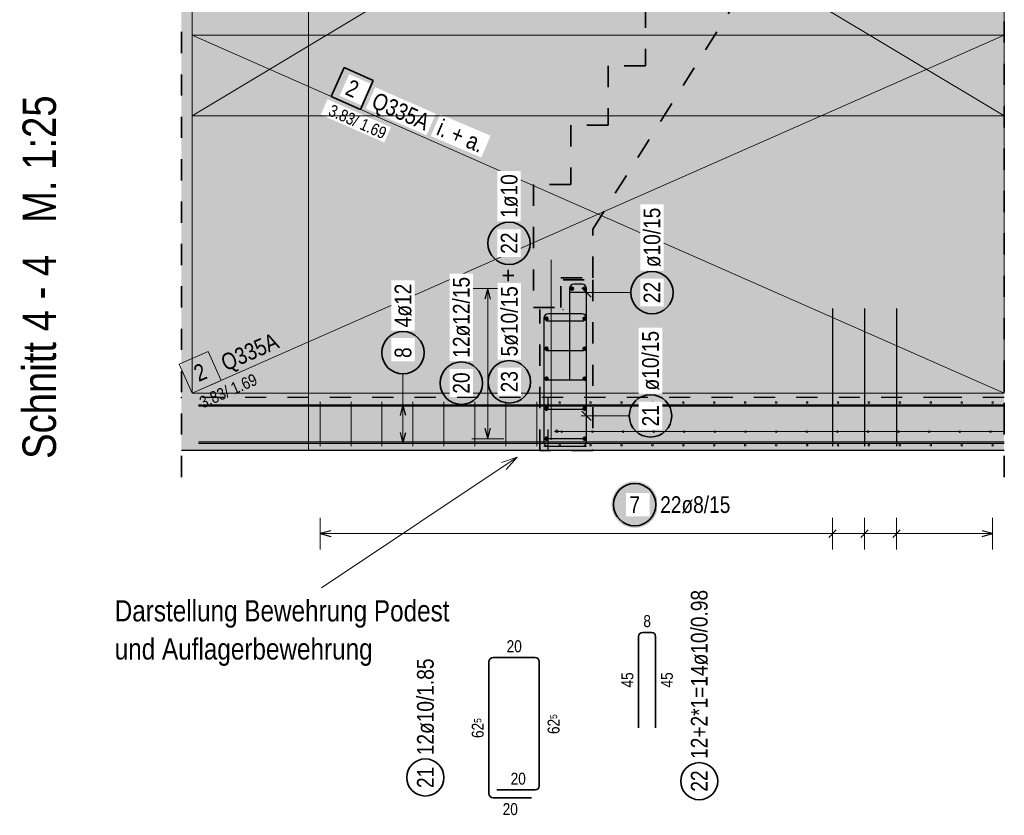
# Model space of a CAD drawing. Header units: millimetres. Extents: x -9.8 to 33.5, y 0 to 31.
# Tile 19 of 26: x 16.8 to 21.4, y 10.7 to 14.4. Entities that reach past the tile are written whole.
import ezdxf

# ---------------------------------------------------------------- set-up
doc = ezdxf.new("R2010")
doc.units = ezdxf.units.MM
doc.linetypes.add('DOT', pattern=[0.25, 0, -0.25])
doc.linetypes.add('HIDDEN', pattern=[0.375, 0.25, -0.125])
doc.layers.add('nplo', color=7, linetype='Continuous', lineweight=20)
doc.styles.add('Arial Narrow', font='ARIALN.TTF')
doc.linetypes.add('STRAKON_Linetype_13', pattern='A,15,[130,ltypeshp.shx,S=1.875,R=-30,X=0,Y=0],-1.875,[130,ltypeshp.shx,S=1.875,R=-30,X=0,Y=0]', length=16.875)

msp = doc.modelspace()

# ---------------------------------------------------------------- hatches: boundary and pattern name
at = {"lineweight": 13, "true_color": 0xd7ffd7}
for points in [[(17.53, 12.6421), (21.13, 12.6421), (21.13, 16.4921), (17.53, 16.4921)], [(21.41, 12.6421), (21.41, 16.2921), (21.13, 16.2921), (21.13, 12.6421)], [(17.53, 12.3921), (21.13, 12.3921), (21.13, 12.6421), (17.53, 12.6421)], [(21.13, 12.3921), (21.41, 12.3921), (21.41, 12.6421), (21.13, 12.6421)]]:
    msp.add_hatch(color=254, dxfattribs=at).paths.add_polyline_path(points)
at = {"lineweight": 25, "true_color": 0xffffff}
for points in [[(18.4348, 14.1389), (18.2975, 14.1994), (18.237, 14.0622), (18.3742, 14.0016)], [(19.1853, 13.3701), (19.1853, 13.3739), (19.1851, 13.3777), (19.1847, 13.3816), (19.1843, 13.3854), (19.1837, 13.3892), (19.1829, 13.3929), (19.1821, 13.3967), (19.1811, 13.4004), (19.18, 13.4041), (19.1787, 13.4077), (19.1773, 13.4113), (19.1758, 13.4148), (19.1742, 13.4183), (19.1725, 13.4217), (19.1706, 13.4251), (19.1686, 13.4284), (19.1665, 13.4316), (19.1643, 13.4347), (19.162, 13.4378), (19.1596, 13.4408), (19.1571, 13.4437), (19.1545, 13.4465), (19.1518, 13.4492), (19.149, 13.4518), (19.1461, 13.4543), (19.1431, 13.4567), (19.14, 13.4591), (19.1369, 13.4613), (19.1336, 13.4634), (19.1303, 13.4653), (19.127, 13.4672), (19.1236, 13.4689), (19.1201, 13.4706), (19.1166, 13.4721), (19.113, 13.4734), (19.1093, 13.4747), (19.1057, 13.4758), (19.102, 13.4768), (19.0982, 13.4777), (19.0944, 13.4784), (19.0907, 13.479), (19.0868, 13.4795), (19.083, 13.4798), (19.0792, 13.48), (19.0753, 13.4801), (19.0715, 13.48), (19.0677, 13.4798), (19.0638, 13.4795), (19.06, 13.479), (19.0562, 13.4784), (19.0525, 13.4777), (19.0487, 13.4768), (19.045, 13.4758), (19.0414, 13.4747), (19.0377, 13.4734), (19.0341, 13.4721), (19.0306, 13.4706), (19.0271, 13.4689), (19.0237, 13.4672), (19.0203, 13.4653), (19.0171, 13.4634), (19.0138, 13.4613), (19.0107, 13.4591), (19.0076, 13.4567), (19.0046, 13.4543), (19.0017, 13.4518), (18.9989, 13.4492), (18.9962, 13.4465), (18.9936, 13.4437), (18.9911, 13.4408), (18.9887, 13.4378), (18.9864, 13.4347), (18.9842, 13.4316), (18.9821, 13.4284), (18.9801, 13.4251), (18.9782, 13.4217), (18.9765, 13.4183), (18.9749, 13.4148), (18.9734, 13.4113), (18.972, 13.4077), (18.9707, 13.4041), (18.9696, 13.4004), (18.9686, 13.3967), (18.9678, 13.3929), (18.967, 13.3892), (18.9664, 13.3854), (18.966, 13.3816), (18.9656, 13.3777), (18.9654, 13.3739), (18.9653, 13.3701), (18.9654, 13.3662), (18.9656, 13.3624), (18.966, 13.3586), (18.9664, 13.3548), (18.967, 13.351), (18.9678, 13.3472), (18.9686, 13.3435), (18.9696, 13.3397), (18.9707, 13.3361), (18.972, 13.3324), (18.9734, 13.3289), (18.9749, 13.3253), (18.9765, 13.3218), (18.9782, 13.3184), (18.9801, 13.3151), (18.9821, 13.3118), (18.9842, 13.3086), (18.9864, 13.3054), (18.9887, 13.3023), (18.9911, 13.2994), (18.9936, 13.2965), (18.9962, 13.2937), (18.9989, 13.2909), (19.0017, 13.2883), (19.0046, 13.2858), (19.0076, 13.2834), (19.0107, 13.2811), (19.0138, 13.2789), (19.0171, 13.2768), (19.0203, 13.2748), (19.0237, 13.2729), (19.0271, 13.2712), (19.0306, 13.2696), (19.0341, 13.2681), (19.0377, 13.2667), (19.0414, 13.2655), (19.045, 13.2643), (19.0487, 13.2633), (19.0525, 13.2625), (19.0562, 13.2617), (19.06, 13.2611), (19.0638, 13.2607), (19.0677, 13.2603), (19.0715, 13.2601), (19.0753, 13.2601), (19.0792, 13.2601), (19.083, 13.2603), (19.0868, 13.2607), (19.0907, 13.2611), (19.0944, 13.2617), (19.0982, 13.2625), (19.102, 13.2633), (19.1057, 13.2643), (19.1093, 13.2655), (19.113, 13.2667), (19.1166, 13.2681), (19.1201, 13.2696), (19.1236, 13.2712), (19.127, 13.2729), (19.1303, 13.2748), (19.1336, 13.2768), (19.1369, 13.2789), (19.14, 13.2811), (19.1431, 13.2834), (19.1461, 13.2858), (19.149, 13.2883), (19.1518, 13.2909), (19.1545, 13.2937), (19.1571, 13.2965), (19.1596, 13.2994), (19.162, 13.3023), (19.1643, 13.3054), (19.1665, 13.3086), (19.1686, 13.3118), (19.1706, 13.3151), (19.1725, 13.3184), (19.1742, 13.3218), (19.1758, 13.3253), (19.1773, 13.3289), (19.1787, 13.3324), (19.18, 13.3361), (19.1811, 13.3397), (19.1821, 13.3435), (19.1829, 13.3472), (19.1837, 13.351), (19.1843, 13.3548), (19.1847, 13.3586), (19.1851, 13.3624)], [(19.8592, 13.1373), (19.8592, 13.1412), (19.859, 13.145), (19.8586, 13.1488), (19.8581, 13.1526), (19.8575, 13.1564), (19.8568, 13.1602), (19.856, 13.1639), (19.855, 13.1677), (19.8538, 13.1713), (19.8526, 13.175), (19.8512, 13.1785), (19.8497, 13.1821), (19.8481, 13.1856), (19.8463, 13.189), (19.8445, 13.1923), (19.8425, 13.1956), (19.8404, 13.1988), (19.8382, 13.202), (19.8359, 13.2051), (19.8335, 13.208), (19.831, 13.2109), (19.8283, 13.2137), (19.8256, 13.2165), (19.8228, 13.2191), (19.8199, 13.2216), (19.8169, 13.224), (19.8139, 13.2263), (19.8107, 13.2285), (19.8075, 13.2306), (19.8042, 13.2326), (19.8009, 13.2345), (19.7974, 13.2362), (19.794, 13.2378), (19.7904, 13.2393), (19.7868, 13.2407), (19.7832, 13.242), (19.7795, 13.2431), (19.7758, 13.2441), (19.7721, 13.2449), (19.7683, 13.2457), (19.7645, 13.2463), (19.7607, 13.2467), (19.7569, 13.2471), (19.7531, 13.2473), (19.7492, 13.2473), (19.7454, 13.2473), (19.7415, 13.2471), (19.7377, 13.2467), (19.7339, 13.2463), (19.7301, 13.2457), (19.7263, 13.2449), (19.7226, 13.2441), (19.7189, 13.2431), (19.7152, 13.242), (19.7116, 13.2407), (19.708, 13.2393), (19.7045, 13.2378), (19.701, 13.2362), (19.6976, 13.2345), (19.6942, 13.2326), (19.6909, 13.2306), (19.6877, 13.2285), (19.6846, 13.2263), (19.6815, 13.224), (19.6785, 13.2216), (19.6756, 13.2191), (19.6728, 13.2165), (19.6701, 13.2137), (19.6675, 13.2109), (19.665, 13.208), (19.6625, 13.2051), (19.6602, 13.202), (19.658, 13.1988), (19.6559, 13.1956), (19.654, 13.1923), (19.6521, 13.189), (19.6504, 13.1856), (19.6487, 13.1821), (19.6472, 13.1785), (19.6459, 13.175), (19.6446, 13.1713), (19.6435, 13.1677), (19.6425, 13.1639), (19.6416, 13.1602), (19.6409, 13.1564), (19.6403, 13.1526), (19.6398, 13.1488), (19.6395, 13.145), (19.6393, 13.1412), (19.6392, 13.1373), (19.6393, 13.1335), (19.6395, 13.1297), (19.6398, 13.1258), (19.6403, 13.122), (19.6409, 13.1182), (19.6416, 13.1145), (19.6425, 13.1107), (19.6435, 13.107), (19.6446, 13.1033), (19.6459, 13.0997), (19.6472, 13.0961), (19.6487, 13.0926), (19.6504, 13.0891), (19.6521, 13.0857), (19.654, 13.0823), (19.6559, 13.079), (19.658, 13.0758), (19.6602, 13.0727), (19.6625, 13.0696), (19.665, 13.0666), (19.6675, 13.0637), (19.6701, 13.0609), (19.6728, 13.0582), (19.6756, 13.0556), (19.6785, 13.0531), (19.6815, 13.0507), (19.6846, 13.0483), (19.6877, 13.0461), (19.6909, 13.0441), (19.6942, 13.0421), (19.6976, 13.0402), (19.701, 13.0385), (19.7045, 13.0368), (19.708, 13.0353), (19.7116, 13.034), (19.7152, 13.0327), (19.7189, 13.0316), (19.7226, 13.0306), (19.7263, 13.0297), (19.7301, 13.029), (19.7339, 13.0284), (19.7377, 13.0279), (19.7415, 13.0276), (19.7454, 13.0274), (19.7492, 13.0273), (19.7531, 13.0274), (19.7569, 13.0276), (19.7607, 13.0279), (19.7645, 13.0284), (19.7683, 13.029), (19.7721, 13.0297), (19.7758, 13.0306), (19.7795, 13.0316), (19.7832, 13.0327), (19.7868, 13.034), (19.7904, 13.0353), (19.794, 13.0368), (19.7974, 13.0385), (19.8009, 13.0402), (19.8042, 13.0421), (19.8075, 13.0441), (19.8107, 13.0461), (19.8139, 13.0483), (19.8169, 13.0507), (19.8199, 13.0531), (19.8228, 13.0556), (19.8256, 13.0582), (19.8283, 13.0609), (19.831, 13.0637), (19.8335, 13.0666), (19.8359, 13.0696), (19.8382, 13.0727), (19.8404, 13.0758), (19.8425, 13.079), (19.8445, 13.0823), (19.8463, 13.0857), (19.8481, 13.0891), (19.8497, 13.0926), (19.8512, 13.0961), (19.8526, 13.0997), (19.8538, 13.1033), (19.855, 13.107), (19.856, 13.1107), (19.8568, 13.1145), (19.8575, 13.1182), (19.8581, 13.122), (19.8586, 13.1258), (19.859, 13.1297)], [(18.685, 12.8537), (18.6849, 12.8575), (18.6847, 12.8613), (18.6844, 12.8652), (18.6839, 12.869), (18.6833, 12.8728), (18.6826, 12.8765), (18.6817, 12.8803), (18.6807, 12.884), (18.6796, 12.8877), (18.6784, 12.8913), (18.677, 12.8949), (18.6755, 12.8984), (18.6739, 12.9019), (18.6721, 12.9053), (18.6703, 12.9087), (18.6683, 12.912), (18.6662, 12.9152), (18.664, 12.9183), (18.6617, 12.9214), (18.6593, 12.9244), (18.6567, 12.9273), (18.6541, 12.9301), (18.6514, 12.9328), (18.6486, 12.9354), (18.6457, 12.9379), (18.6427, 12.9404), (18.6397, 12.9427), (18.6365, 12.9449), (18.6333, 12.947), (18.63, 12.9489), (18.6266, 12.9508), (18.6232, 12.9525), (18.6197, 12.9542), (18.6162, 12.9557), (18.6126, 12.957), (18.609, 12.9583), (18.6053, 12.9594), (18.6016, 12.9604), (18.5979, 12.9613), (18.5941, 12.962), (18.5903, 12.9626), (18.5865, 12.9631), (18.5827, 12.9634), (18.5788, 12.9636), (18.575, 12.9637), (18.5712, 12.9636), (18.5673, 12.9634), (18.5635, 12.9631), (18.5597, 12.9626), (18.5559, 12.962), (18.5521, 12.9613), (18.5484, 12.9604), (18.5447, 12.9594), (18.541, 12.9583), (18.5374, 12.957), (18.5338, 12.9557), (18.5303, 12.9542), (18.5268, 12.9525), (18.5234, 12.9508), (18.52, 12.9489), (18.5167, 12.947), (18.5135, 12.9449), (18.5103, 12.9427), (18.5073, 12.9404), (18.5043, 12.9379), (18.5014, 12.9354), (18.4986, 12.9328), (18.4959, 12.9301), (18.4933, 12.9273), (18.4907, 12.9244), (18.4883, 12.9214), (18.486, 12.9183), (18.4838, 12.9152), (18.4817, 12.912), (18.4797, 12.9087), (18.4779, 12.9053), (18.4761, 12.9019), (18.4745, 12.8984), (18.473, 12.8949), (18.4716, 12.8913), (18.4704, 12.8877), (18.4693, 12.884), (18.4683, 12.8803), (18.4674, 12.8765), (18.4667, 12.8728), (18.4661, 12.869), (18.4656, 12.8652), (18.4653, 12.8613), (18.4651, 12.8575), (18.465, 12.8537), (18.4651, 12.8498), (18.4653, 12.846), (18.4656, 12.8422), (18.4661, 12.8384), (18.4667, 12.8346), (18.4674, 12.8308), (18.4683, 12.8271), (18.4693, 12.8234), (18.4704, 12.8197), (18.4716, 12.816), (18.473, 12.8125), (18.4745, 12.8089), (18.4761, 12.8055), (18.4779, 12.802), (18.4797, 12.7987), (18.4817, 12.7954), (18.4838, 12.7922), (18.486, 12.789), (18.4883, 12.7859), (18.4907, 12.783), (18.4933, 12.7801), (18.4959, 12.7773), (18.4986, 12.7745), (18.5014, 12.7719), (18.5043, 12.7694), (18.5073, 12.767), (18.5103, 12.7647), (18.5135, 12.7625), (18.5167, 12.7604), (18.52, 12.7584), (18.5234, 12.7565), (18.5268, 12.7548), (18.5303, 12.7532), (18.5338, 12.7517), (18.5374, 12.7503), (18.541, 12.7491), (18.5447, 12.7479), (18.5484, 12.7469), (18.5521, 12.7461), (18.5559, 12.7453), (18.5597, 12.7447), (18.5635, 12.7443), (18.5673, 12.7439), (18.5712, 12.7437), (18.575, 12.7437), (18.5788, 12.7437), (18.5827, 12.7439), (18.5865, 12.7443), (18.5903, 12.7447), (18.5941, 12.7453), (18.5979, 12.7461), (18.6016, 12.7469), (18.6053, 12.7479), (18.609, 12.7491), (18.6126, 12.7503), (18.6162, 12.7517), (18.6197, 12.7532), (18.6232, 12.7548), (18.6266, 12.7565), (18.63, 12.7584), (18.6333, 12.7604), (18.6365, 12.7625), (18.6397, 12.7647), (18.6427, 12.767), (18.6457, 12.7694), (18.6486, 12.7719), (18.6514, 12.7745), (18.6541, 12.7773), (18.6567, 12.7801), (18.6593, 12.783), (18.6617, 12.7859), (18.664, 12.789), (18.6662, 12.7922), (18.6683, 12.7954), (18.6703, 12.7987), (18.6721, 12.802), (18.6739, 12.8055), (18.6755, 12.8089), (18.677, 12.8125), (18.6784, 12.816), (18.6796, 12.8197), (18.6807, 12.8234), (18.6817, 12.8271), (18.6826, 12.8308), (18.6833, 12.8346), (18.6839, 12.8384), (18.6844, 12.8422), (18.6847, 12.846)], [(18.96, 12.7101), (18.9599, 12.7139), (18.9597, 12.7178), (18.9594, 12.7216), (18.9589, 12.7254), (18.9583, 12.7292), (18.9576, 12.733), (18.9567, 12.7367), (18.9557, 12.7404), (18.9546, 12.7441), (18.9534, 12.7477), (18.952, 12.7513), (18.9505, 12.7548), (18.9489, 12.7583), (18.9471, 12.7617), (18.9453, 12.7651), (18.9433, 12.7684), (18.9412, 12.7716), (18.939, 12.7747), (18.9367, 12.7778), (18.9343, 12.7808), (18.9317, 12.7837), (18.9291, 12.7865), (18.9264, 12.7892), (18.9236, 12.7918), (18.9207, 12.7944), (18.9177, 12.7968), (18.9147, 12.7991), (18.9115, 12.8013), (18.9083, 12.8034), (18.905, 12.8054), (18.9016, 12.8072), (18.8982, 12.809), (18.8947, 12.8106), (18.8912, 12.8121), (18.8876, 12.8135), (18.884, 12.8147), (18.8803, 12.8158), (18.8766, 12.8168), (18.8729, 12.8177), (18.8691, 12.8184), (18.8653, 12.819), (18.8615, 12.8195), (18.8577, 12.8198), (18.8538, 12.82), (18.85, 12.8201), (18.8462, 12.82), (18.8423, 12.8198), (18.8385, 12.8195), (18.8347, 12.819), (18.8309, 12.8184), (18.8271, 12.8177), (18.8234, 12.8168), (18.8197, 12.8158), (18.816, 12.8147), (18.8124, 12.8135), (18.8088, 12.8121), (18.8053, 12.8106), (18.8018, 12.809), (18.7984, 12.8072), (18.795, 12.8054), (18.7917, 12.8034), (18.7885, 12.8013), (18.7853, 12.7991), (18.7823, 12.7968), (18.7793, 12.7944), (18.7764, 12.7918), (18.7736, 12.7892), (18.7709, 12.7865), (18.7683, 12.7837), (18.7657, 12.7808), (18.7633, 12.7778), (18.761, 12.7747), (18.7588, 12.7716), (18.7567, 12.7684), (18.7547, 12.7651), (18.7529, 12.7617), (18.7511, 12.7583), (18.7495, 12.7548), (18.748, 12.7513), (18.7466, 12.7477), (18.7454, 12.7441), (18.7443, 12.7404), (18.7433, 12.7367), (18.7424, 12.733), (18.7417, 12.7292), (18.7411, 12.7254), (18.7406, 12.7216), (18.7403, 12.7178), (18.7401, 12.7139), (18.74, 12.7101), (18.7401, 12.7063), (18.7403, 12.7024), (18.7406, 12.6986), (18.7411, 12.6948), (18.7417, 12.691), (18.7424, 12.6872), (18.7433, 12.6835), (18.7443, 12.6798), (18.7454, 12.6761), (18.7466, 12.6725), (18.748, 12.6689), (18.7495, 12.6654), (18.7511, 12.6619), (18.7529, 12.6585), (18.7547, 12.6551), (18.7567, 12.6518), (18.7588, 12.6486), (18.761, 12.6454), (18.7633, 12.6424), (18.7657, 12.6394), (18.7683, 12.6365), (18.7709, 12.6337), (18.7736, 12.631), (18.7764, 12.6283), (18.7793, 12.6258), (18.7823, 12.6234), (18.7853, 12.6211), (18.7885, 12.6189), (18.7917, 12.6168), (18.795, 12.6148), (18.7984, 12.613), (18.8018, 12.6112), (18.8053, 12.6096), (18.8088, 12.6081), (18.8124, 12.6067), (18.816, 12.6055), (18.8197, 12.6044), (18.8234, 12.6034), (18.8271, 12.6025), (18.8309, 12.6018), (18.8347, 12.6012), (18.8385, 12.6007), (18.8423, 12.6004), (18.8462, 12.6002), (18.85, 12.6001), (18.8538, 12.6002), (18.8577, 12.6004), (18.8615, 12.6007), (18.8653, 12.6012), (18.8691, 12.6018), (18.8729, 12.6025), (18.8766, 12.6034), (18.8803, 12.6044), (18.884, 12.6055), (18.8876, 12.6067), (18.8912, 12.6081), (18.8947, 12.6096), (18.8982, 12.6112), (18.9016, 12.613), (18.905, 12.6148), (18.9083, 12.6168), (18.9115, 12.6189), (18.9147, 12.6211), (18.9177, 12.6234), (18.9207, 12.6258), (18.9236, 12.6283), (18.9264, 12.631), (18.9291, 12.6337), (18.9317, 12.6365), (18.9343, 12.6394), (18.9367, 12.6424), (18.939, 12.6454), (18.9412, 12.6486), (18.9433, 12.6518), (18.9453, 12.6551), (18.9471, 12.6585), (18.9489, 12.6619), (18.9505, 12.6654), (18.952, 12.6689), (18.9534, 12.6725), (18.9546, 12.6761), (18.9557, 12.6798), (18.9567, 12.6835), (18.9576, 12.6872), (18.9583, 12.691), (18.9589, 12.6948), (18.9594, 12.6986), (18.9597, 12.7024)], [(19.1864, 12.7163), (19.1864, 12.7201), (19.1862, 12.7239), (19.1858, 12.7278), (19.1854, 12.7316), (19.1848, 12.7354), (19.184, 12.7391), (19.1832, 12.7429), (19.1822, 12.7466), (19.1811, 12.7503), (19.1798, 12.7539), (19.1784, 12.7575), (19.1769, 12.761), (19.1753, 12.7645), (19.1736, 12.7679), (19.1717, 12.7713), (19.1697, 12.7746), (19.1676, 12.7778), (19.1654, 12.7809), (19.1631, 12.784), (19.1607, 12.787), (19.1582, 12.7899), (19.1556, 12.7927), (19.1528, 12.7954), (19.15, 12.798), (19.1471, 12.8005), (19.1442, 12.803), (19.1411, 12.8053), (19.1379, 12.8075), (19.1347, 12.8096), (19.1314, 12.8115), (19.1281, 12.8134), (19.1247, 12.8151), (19.1212, 12.8168), (19.1176, 12.8183), (19.1141, 12.8196), (19.1104, 12.8209), (19.1068, 12.822), (19.103, 12.823), (19.0993, 12.8239), (19.0955, 12.8246), (19.0917, 12.8252), (19.0879, 12.8257), (19.0841, 12.826), (19.0803, 12.8262), (19.0764, 12.8263), (19.0726, 12.8262), (19.0688, 12.826), (19.0649, 12.8257), (19.0611, 12.8252), (19.0573, 12.8246), (19.0536, 12.8239), (19.0498, 12.823), (19.0461, 12.822), (19.0424, 12.8209), (19.0388, 12.8196), (19.0352, 12.8183), (19.0317, 12.8168), (19.0282, 12.8151), (19.0248, 12.8134), (19.0214, 12.8115), (19.0181, 12.8096), (19.0149, 12.8075), (19.0118, 12.8053), (19.0087, 12.803), (19.0057, 12.8005), (19.0028, 12.798), (19, 12.7954), (18.9973, 12.7927), (18.9947, 12.7899), (18.9922, 12.787), (18.9898, 12.784), (18.9874, 12.7809), (18.9852, 12.7778), (18.9831, 12.7746), (18.9812, 12.7713), (18.9793, 12.7679), (18.9776, 12.7645), (18.9759, 12.761), (18.9744, 12.7575), (18.9731, 12.7539), (18.9718, 12.7503), (18.9707, 12.7466), (18.9697, 12.7429), (18.9688, 12.7391), (18.9681, 12.7354), (18.9675, 12.7316), (18.967, 12.7278), (18.9667, 12.7239), (18.9665, 12.7201), (18.9664, 12.7163), (18.9665, 12.7124), (18.9667, 12.7086), (18.967, 12.7048), (18.9675, 12.701), (18.9681, 12.6972), (18.9688, 12.6934), (18.9697, 12.6897), (18.9707, 12.6859), (18.9718, 12.6823), (18.9731, 12.6786), (18.9744, 12.6751), (18.9759, 12.6715), (18.9776, 12.668), (18.9793, 12.6646), (18.9812, 12.6613), (18.9831, 12.658), (18.9852, 12.6548), (18.9874, 12.6516), (18.9898, 12.6485), (18.9922, 12.6456), (18.9947, 12.6427), (18.9973, 12.6399), (19, 12.6371), (19.0028, 12.6345), (19.0057, 12.632), (19.0087, 12.6296), (19.0118, 12.6273), (19.0149, 12.6251), (19.0181, 12.623), (19.0214, 12.621), (19.0248, 12.6191), (19.0282, 12.6174), (19.0317, 12.6158), (19.0352, 12.6143), (19.0388, 12.6129), (19.0424, 12.6117), (19.0461, 12.6105), (19.0498, 12.6095), (19.0536, 12.6087), (19.0573, 12.6079), (19.0611, 12.6073), (19.0649, 12.6069), (19.0688, 12.6065), (19.0726, 12.6063), (19.0764, 12.6063), (19.0803, 12.6063), (19.0841, 12.6065), (19.0879, 12.6069), (19.0917, 12.6073), (19.0955, 12.6079), (19.0993, 12.6087), (19.103, 12.6095), (19.1068, 12.6105), (19.1104, 12.6117), (19.1141, 12.6129), (19.1176, 12.6143), (19.1212, 12.6158), (19.1247, 12.6174), (19.1281, 12.6191), (19.1314, 12.621), (19.1347, 12.623), (19.1379, 12.6251), (19.1411, 12.6273), (19.1442, 12.6296), (19.1471, 12.632), (19.15, 12.6345), (19.1528, 12.6371), (19.1556, 12.6399), (19.1582, 12.6427), (19.1607, 12.6456), (19.1631, 12.6485), (19.1654, 12.6516), (19.1676, 12.6548), (19.1697, 12.658), (19.1717, 12.6613), (19.1736, 12.6646), (19.1753, 12.668), (19.1769, 12.6715), (19.1784, 12.6751), (19.1798, 12.6786), (19.1811, 12.6823), (19.1822, 12.6859), (19.1832, 12.6897), (19.184, 12.6934), (19.1848, 12.6972), (19.1854, 12.701), (19.1858, 12.7048), (19.1862, 12.7086)], [(19.8523, 12.5556), (19.8523, 12.5594), (19.8521, 12.5633), (19.8517, 12.5671), (19.8513, 12.5709), (19.8507, 12.5747), (19.8499, 12.5785), (19.8491, 12.5822), (19.8481, 12.5859), (19.8469, 12.5896), (19.8457, 12.5932), (19.8443, 12.5968), (19.8428, 12.6003), (19.8412, 12.6038), (19.8395, 12.6073), (19.8376, 12.6106), (19.8356, 12.6139), (19.8335, 12.6171), (19.8313, 12.6203), (19.829, 12.6233), (19.8266, 12.6263), (19.8241, 12.6292), (19.8215, 12.632), (19.8187, 12.6347), (19.8159, 12.6374), (19.813, 12.6399), (19.8101, 12.6423), (19.807, 12.6446), (19.8038, 12.6468), (19.8006, 12.6489), (19.7973, 12.6509), (19.794, 12.6527), (19.7906, 12.6545), (19.7871, 12.6561), (19.7835, 12.6576), (19.78, 12.659), (19.7763, 12.6602), (19.7727, 12.6613), (19.7689, 12.6623), (19.7652, 12.6632), (19.7614, 12.6639), (19.7576, 12.6645), (19.7538, 12.665), (19.75, 12.6653), (19.7462, 12.6655), (19.7423, 12.6656), (19.7385, 12.6655), (19.7347, 12.6653), (19.7308, 12.665), (19.727, 12.6645), (19.7232, 12.6639), (19.7195, 12.6632), (19.7157, 12.6623), (19.712, 12.6613), (19.7083, 12.6602), (19.7047, 12.659), (19.7011, 12.6576), (19.6976, 12.6561), (19.6941, 12.6545), (19.6907, 12.6527), (19.6873, 12.6509), (19.684, 12.6489), (19.6808, 12.6468), (19.6777, 12.6446), (19.6746, 12.6423), (19.6716, 12.6399), (19.6687, 12.6374), (19.6659, 12.6347), (19.6632, 12.632), (19.6606, 12.6292), (19.6581, 12.6263), (19.6556, 12.6233), (19.6533, 12.6203), (19.6511, 12.6171), (19.649, 12.6139), (19.6471, 12.6106), (19.6452, 12.6073), (19.6435, 12.6038), (19.6418, 12.6003), (19.6403, 12.5968), (19.639, 12.5932), (19.6377, 12.5896), (19.6366, 12.5859), (19.6356, 12.5822), (19.6347, 12.5785), (19.634, 12.5747), (19.6334, 12.5709), (19.6329, 12.5671), (19.6326, 12.5633), (19.6324, 12.5594), (19.6323, 12.5556), (19.6324, 12.5518), (19.6326, 12.5479), (19.6329, 12.5441), (19.6334, 12.5403), (19.634, 12.5365), (19.6347, 12.5327), (19.6356, 12.529), (19.6366, 12.5253), (19.6377, 12.5216), (19.639, 12.518), (19.6403, 12.5144), (19.6418, 12.5109), (19.6435, 12.5074), (19.6452, 12.504), (19.6471, 12.5006), (19.649, 12.4973), (19.6511, 12.4941), (19.6533, 12.491), (19.6556, 12.4879), (19.6581, 12.4849), (19.6606, 12.482), (19.6632, 12.4792), (19.6659, 12.4765), (19.6687, 12.4739), (19.6716, 12.4713), (19.6746, 12.4689), (19.6777, 12.4666), (19.6808, 12.4644), (19.684, 12.4623), (19.6873, 12.4603), (19.6907, 12.4585), (19.6941, 12.4567), (19.6976, 12.4551), (19.7011, 12.4536), (19.7047, 12.4522), (19.7083, 12.451), (19.712, 12.4499), (19.7157, 12.4489), (19.7195, 12.448), (19.7232, 12.4473), (19.727, 12.4467), (19.7308, 12.4462), (19.7347, 12.4459), (19.7385, 12.4457), (19.7423, 12.4456), (19.7462, 12.4457), (19.75, 12.4459), (19.7538, 12.4462), (19.7576, 12.4467), (19.7614, 12.4473), (19.7652, 12.448), (19.7689, 12.4489), (19.7727, 12.4499), (19.7763, 12.451), (19.78, 12.4522), (19.7835, 12.4536), (19.7871, 12.4551), (19.7906, 12.4567), (19.794, 12.4585), (19.7973, 12.4603), (19.8006, 12.4623), (19.8038, 12.4644), (19.807, 12.4666), (19.8101, 12.4689), (19.813, 12.4713), (19.8159, 12.4739), (19.8187, 12.4765), (19.8215, 12.4792), (19.8241, 12.482), (19.8266, 12.4849), (19.829, 12.4879), (19.8313, 12.491), (19.8335, 12.4941), (19.8356, 12.4973), (19.8376, 12.5006), (19.8395, 12.504), (19.8412, 12.5074), (19.8428, 12.5109), (19.8443, 12.5144), (19.8457, 12.518), (19.8469, 12.5216), (19.8481, 12.5253), (19.8491, 12.529), (19.8499, 12.5327), (19.8507, 12.5365), (19.8513, 12.5403), (19.8517, 12.5441), (19.8521, 12.5479)], [(19.778, 12.1369), (19.7779, 12.1408), (19.7777, 12.1446), (19.7774, 12.1484), (19.7769, 12.1522), (19.7763, 12.156), (19.7756, 12.1598), (19.7747, 12.1635), (19.7737, 12.1672), (19.7726, 12.1709), (19.7713, 12.1745), (19.77, 12.1781), (19.7685, 12.1817), (19.7668, 12.1851), (19.7651, 12.1886), (19.7632, 12.1919), (19.7612, 12.1952), (19.7592, 12.1984), (19.757, 12.2016), (19.7546, 12.2046), (19.7522, 12.2076), (19.7497, 12.2105), (19.7471, 12.2133), (19.7444, 12.216), (19.7416, 12.2187), (19.7387, 12.2212), (19.7357, 12.2236), (19.7326, 12.2259), (19.7295, 12.2281), (19.7263, 12.2302), (19.723, 12.2322), (19.7196, 12.234), (19.7162, 12.2358), (19.7127, 12.2374), (19.7092, 12.2389), (19.7056, 12.2403), (19.702, 12.2415), (19.6983, 12.2427), (19.6946, 12.2436), (19.6908, 12.2445), (19.6871, 12.2452), (19.6833, 12.2458), (19.6795, 12.2463), (19.6756, 12.2466), (19.6718, 12.2468), (19.668, 12.2469), (19.6641, 12.2468), (19.6603, 12.2466), (19.6565, 12.2463), (19.6527, 12.2458), (19.6489, 12.2452), (19.6451, 12.2445), (19.6414, 12.2436), (19.6376, 12.2427), (19.634, 12.2415), (19.6303, 12.2403), (19.6268, 12.2389), (19.6232, 12.2374), (19.6197, 12.2358), (19.6163, 12.234), (19.613, 12.2322), (19.6097, 12.2302), (19.6065, 12.2281), (19.6033, 12.2259), (19.6002, 12.2236), (19.5973, 12.2212), (19.5944, 12.2187), (19.5916, 12.216), (19.5888, 12.2133), (19.5862, 12.2105), (19.5837, 12.2076), (19.5813, 12.2046), (19.579, 12.2016), (19.5768, 12.1984), (19.5747, 12.1952), (19.5727, 12.1919), (19.5708, 12.1886), (19.5691, 12.1851), (19.5675, 12.1817), (19.566, 12.1781), (19.5646, 12.1745), (19.5633, 12.1709), (19.5622, 12.1672), (19.5612, 12.1635), (19.5604, 12.1598), (19.5596, 12.156), (19.559, 12.1522), (19.5586, 12.1484), (19.5582, 12.1446), (19.558, 12.1408), (19.558, 12.1369), (19.558, 12.1331), (19.5582, 12.1292), (19.5586, 12.1254), (19.559, 12.1216), (19.5596, 12.1178), (19.5604, 12.114), (19.5612, 12.1103), (19.5622, 12.1066), (19.5633, 12.1029), (19.5646, 12.0993), (19.566, 12.0957), (19.5675, 12.0922), (19.5691, 12.0887), (19.5708, 12.0853), (19.5727, 12.0819), (19.5747, 12.0786), (19.5768, 12.0754), (19.579, 12.0723), (19.5813, 12.0692), (19.5837, 12.0662), (19.5862, 12.0633), (19.5888, 12.0605), (19.5916, 12.0578), (19.5944, 12.0552), (19.5973, 12.0526), (19.6002, 12.0502), (19.6033, 12.0479), (19.6065, 12.0457), (19.6097, 12.0436), (19.613, 12.0417), (19.6163, 12.0398), (19.6197, 12.038), (19.6232, 12.0364), (19.6268, 12.0349), (19.6303, 12.0335), (19.634, 12.0323), (19.6376, 12.0312), (19.6414, 12.0302), (19.6451, 12.0293), (19.6489, 12.0286), (19.6527, 12.028), (19.6565, 12.0275), (19.6603, 12.0272), (19.6641, 12.027), (19.668, 12.0269), (19.6718, 12.027), (19.6756, 12.0272), (19.6795, 12.0275), (19.6833, 12.028), (19.6871, 12.0286), (19.6908, 12.0293), (19.6946, 12.0302), (19.6983, 12.0312), (19.702, 12.0323), (19.7056, 12.0335), (19.7092, 12.0349), (19.7127, 12.0364), (19.7162, 12.038), (19.7196, 12.0398), (19.723, 12.0417), (19.7263, 12.0436), (19.7295, 12.0457), (19.7326, 12.0479), (19.7357, 12.0502), (19.7387, 12.0526), (19.7416, 12.0552), (19.7444, 12.0578), (19.7471, 12.0605), (19.7497, 12.0633), (19.7522, 12.0662), (19.7546, 12.0692), (19.757, 12.0723), (19.7592, 12.0754), (19.7612, 12.0786), (19.7632, 12.0819), (19.7651, 12.0853), (19.7668, 12.0887), (19.7685, 12.0922), (19.77, 12.0957), (19.7713, 12.0993), (19.7726, 12.1029), (19.7737, 12.1066), (19.7747, 12.1103), (19.7756, 12.114), (19.7763, 12.1178), (19.7769, 12.1216), (19.7774, 12.1254), (19.7777, 12.1292)]]:
    msp.add_hatch(color=7, dxfattribs=at).paths.add_polyline_path(points)

# ---------------------------------------------------------------- linework, layer by layer
at = {"color": 2, "linetype": 'HIDDEN', "lineweight": 35, "ltscale": 0.25}
for p, q in [((17.53, 12.2671), (17.53, 16.6171)), ((21.41, 12.5171), (21.41, 16.4171)), ((21.41, 12.2671), (21.41, 12.7671))]:
    msp.add_line(p, q, dxfattribs=at)
at = {"color": 9, "linetype": 'STRAKON_Linetype_13', "lineweight": 0, "ltscale": 0.01}
msp.add_line((18.13, 16.4921), (18.13, 12.3921), dxfattribs=at)
at = {"color": 7, "linetype": 'Continuous', "lineweight": 18}
for p, q in [((17.58, 16.2721), (17.58, 13.9721)), ((17.58, 16.2721), (21.41, 13.9721)), ((21.41, 13.9721), (21.41, 16.2721)), ((21.41, 14.3521), (17.58, 14.3521)), ((17.58, 14.3521), (17.58, 12.6621)), ((21.41, 12.6621), (17.58, 14.3521)), ((21.41, 12.6621), (21.41, 14.3521)), ((17.58, 13.9721), (21.41, 13.9721)), ((17.58, 12.6621), (21.41, 12.6621)), ((17.58, 12.6621), (17.58, 12.6621))]:
    msp.add_line(p, q, dxfattribs=at)
at = {"color": 9, "linetype": 'Continuous', "lineweight": 0}
for p, q in [((17.58, 16.2721), (17.58, 13.9721)), ((21.41, 13.9721), (21.41, 16.2721)), ((17.58, 14.3521), (17.58, 12.6621)), ((21.41, 14.3521), (17.58, 14.3521)), ((17.58, 14.3521), (17.58, 14.3521)), ((21.41, 12.6621), (21.41, 14.3521)), ((17.6566, 12.8599), (17.5194, 12.7993)), ((17.7172, 12.7226), (17.6566, 12.8599)), ((17.5194, 12.7993), (17.58, 12.6621)), ((17.58, 12.6621), (17.7172, 12.7226)), ((17.58, 12.6621), (21.41, 12.6621)), ((17.61, 12.6061), (21.41, 12.6061)), ((17.61, 12.6061), (21.41, 12.6061)), ((17.61, 12.6061), (21.41, 12.6061)), ((17.61, 12.6061), (21.41, 12.6061)), ((17.61, 12.6011), (21.41, 12.6011)), ((17.61, 12.4331), (21.41, 12.4331)), ((17.61, 12.4261), (21.41, 12.4261)), ((17.61, 12.4261), (21.41, 12.4261)), ((17.61, 12.4261), (21.41, 12.4261)), ((17.61, 12.4261), (21.41, 12.4261))]:
    msp.add_line(p, q, dxfattribs=at)
at = {"color": 2, "linetype": 'DOT', "lineweight": 35, "ltscale": 0.25}
for p, q in [((19.47, 13.4367), (21.2554, 16.2771)), ((19.718, 14.4871), (19.718, 14.2071)), ((19.718, 14.2071), (19.542, 14.2071)), ((19.542, 14.2071), (19.542, 13.9271)), ((19.542, 13.9271), (19.366, 13.9271)), ((19.366, 13.9271), (19.366, 13.6471)), ((19.366, 13.6471), (19.19, 13.6471)), ((19.19, 13.6471), (19.19, 13.0671)), ((19.47, 13.2071), (19.47, 13.4367)), ((19.32, 13.0671), (19.32, 13.2071)), ((19.32, 13.2071), (19.47, 13.2071)), ((19.33, 13.1971), (19.47, 13.1971)), ((19.47, 13.1971), (19.47, 12.3921)), ((19.19, 13.0671), (19.32, 13.0671)), ((19.22, 12.3921), (19.22, 13.0571)), ((19.47, 12.3921), (19.22, 12.3921))]:
    msp.add_line(p, q, dxfattribs=at)
at = {"color": 2, "linetype": 'Continuous', "lineweight": 35}
for p, q in [((18.2975, 14.1994), (18.237, 14.0622)), ((18.4348, 14.1389), (18.2975, 14.1994)), ((18.3742, 14.0016), (18.4348, 14.1389)), ((18.237, 14.0622), (18.3742, 14.0016)), ((19.0717, 13.2455), (19.0717, 13.191)), ((19.0453, 13.2181), (19.098, 13.2181)), ((19.7464, 11.5341), (19.7064, 11.5341)), ((19.6864, 11.5141), (19.6864, 11.0841)), ((19.7664, 11.0841), (19.7664, 11.5141)), ((18.9805, 11.3956), (18.9805, 10.7731)), ((19.198, 11.4156), (19.0005, 11.4156)), ((19.218, 10.8106), (19.218, 11.3956)), ((19.018, 10.7906), (19.198, 10.7906)), ((19.0005, 10.7531), (19.1805, 10.7531))]:
    msp.add_line(p, q, dxfattribs=at)
at = {"color": 5, "linetype": 'Continuous', "lineweight": 18}
for p, q in [((19.05, 13.1561), (18.9, 13.1561)), ((18.975, 13.1561), (18.975, 12.4481)), ((19.6492, 13.1373), (19.415, 13.1373)), ((18.575, 12.7537), (18.575, 12.6071)), ((18.65, 12.6071), (18.5, 12.6071)), ((18.575, 12.4271), (18.575, 12.6071)), ((19.6423, 12.5556), (19.415, 12.5556)), ((18.9, 12.4481), (19.05, 12.4481)), ((18.5, 12.4271), (18.65, 12.4271)), ((18.5, 12.4271), (18.65, 12.4271)), ((18.1908, 11.7442), (19.1128, 12.3614)), ((19.0393, 12.3364), (19.1128, 12.3614)), ((19.1128, 12.3614), (19.0616, 12.303)), ((18.184, 12.075), (18.184, 11.925)), ((20.6007, 11.925), (20.6007, 12.075)), ((20.7518, 11.925), (20.7518, 12.075)), ((20.9028, 11.925), (20.9028, 12.075)), ((21.356, 11.925), (21.356, 12.075)), ((21.356, 12), (18.184, 12))]:
    msp.add_line(p, q, dxfattribs=at)
at = {"color": 3, "linetype": 'Continuous', "lineweight": 25}
for p, q in [((18.975, 13.1561), (18.9616, 13.1061)), ((18.9884, 13.1061), (18.975, 13.1561)), ((19.36, 13.1571), (19.36, 12.7271)), ((19.42, 13.1771), (19.38, 13.1771)), ((19.4179, 13.1594), (19.4621, 13.1152)), ((19.44, 12.7271), (19.44, 13.1571)), ((20.6007, 13.0621), (20.6007, 12.4121)), ((20.7518, 13.0621), (20.7518, 12.4121)), ((20.9028, 13.0621), (20.9028, 12.4121)), ((19.24, 13.0171), (19.24, 12.4321)), ((19.42, 13.0371), (19.26, 13.0371)), ((19.44, 12.4321), (19.44, 13.0171)), ((17.61, 12.6071), (21.41, 12.6071)), ((18.575, 12.6071), (18.5616, 12.5571)), ((18.5884, 12.5571), (18.575, 12.6071)), ((19.4179, 12.5777), (19.4621, 12.5335)), ((18.9616, 12.4981), (18.975, 12.4481)), ((18.975, 12.4481), (18.9884, 12.4981)), ((18.5616, 12.4771), (18.575, 12.4271)), ((18.5616, 12.4771), (18.575, 12.4271)), ((18.575, 12.4271), (18.5884, 12.4771)), ((18.575, 12.4271), (18.5884, 12.4771)), ((17.61, 12.4271), (21.41, 12.4271)), ((17.61, 12.4271), (21.41, 12.4271)), ((19.24, 12.4121), (19.42, 12.4121)), ((19.26, 12.4121), (19.44, 12.4121)), ((21.13, 12.3921), (17.53, 12.3921)), ((21.41, 12.3921), (21.13, 12.3921)), ((18.234, 12.0134), (18.184, 12)), ((18.184, 12), (18.234, 11.9866)), ((20.583, 11.9823), (20.6184, 12.0177)), ((20.7341, 11.9823), (20.7694, 12.0177)), ((20.8851, 11.9823), (20.9205, 12.0177)), ((21.356, 12), (21.306, 12.0134)), ((21.306, 11.9866), (21.356, 12))]:
    msp.add_line(p, q, dxfattribs=at)
at = {"color": 3, "linetype": 'HIDDEN', "lineweight": 25}
for p, q in [((19.3605, 13.1397), (19.4405, 13.1397)), ((19.428, 13.0021), (19.252, 13.0021)), ((19.428, 12.8633), (19.252, 12.8633)), ((19.428, 12.7246), (19.252, 12.7246)), ((19.428, 12.5858), (19.252, 12.5858)), ((19.428, 12.4471), (19.252, 12.4471))]:
    msp.add_line(p, q, dxfattribs=at)
at = {"color": 3, "linetype": 'HIDDEN', "lineweight": 25, "ltscale": 0.25}
for p, q in [((19.26, 12.3921), (19.26, 12.6421)), ((21.41, 12.6421), (21.13, 12.6421))]:
    msp.add_line(p, q, dxfattribs=at)
at = {"color": 2, "linetype": 'Continuous', "lineweight": 35}
for centre, radius in [((19.0753, 13.3701), 0.1), ((19.7492, 13.1373), 0.1), ((18.575, 12.8537), 0.1), ((18.85, 12.7101), 0.1), ((19.0764, 12.7163), 0.1), ((19.7423, 12.5556), 0.1), ((19.668, 12.1369), 0.1), ((18.6804, 10.8493), 0.0875), ((19.9722, 10.8319), 0.0875)]:
    msp.add_circle(centre, radius, dxfattribs=at)
at = {"color": 4, "linetype": 'Continuous', "lineweight": 50}
for centre, radius in [((19.372, 13.1561), 0.006), ((19.372, 13.1561), 0.006), ((19.372, 13.1561), 0.0054), ((19.372, 13.1561), 0.0042), ((19.372, 13.1561), 0.003), ((19.372, 13.1561), 0.0018), ((19.372, 13.1561), 0.0006), ((19.432, 13.1561), 0.006), ((19.432, 13.1561), 0.006), ((19.432, 13.1561), 0.0054), ((19.432, 13.1561), 0.0042), ((19.432, 13.1561), 0.003), ((19.432, 13.1561), 0.0018), ((19.432, 13.1561), 0.0006), ((19.252, 13.0145), 0.006), ((19.252, 13.0145), 0.006), ((19.252, 13.0145), 0.0054), ((19.252, 13.0145), 0.0042), ((19.252, 13.0145), 0.003), ((19.252, 13.0145), 0.0018), ((19.252, 13.0145), 0.0006), ((19.432, 13.0145), 0.006), ((19.432, 13.0145), 0.006), ((19.432, 13.0145), 0.0054), ((19.432, 13.0145), 0.0042), ((19.432, 13.0145), 0.003), ((19.432, 13.0145), 0.0018), ((19.432, 13.0145), 0.0006), ((19.252, 12.8729), 0.006), ((19.252, 12.8729), 0.006), ((19.252, 12.8729), 0.0054), ((19.252, 12.8729), 0.0042), ((19.252, 12.8729), 0.003), ((19.252, 12.8729), 0.0018), ((19.252, 12.8729), 0.0006), ((19.432, 12.8729), 0.006), ((19.432, 12.8729), 0.006), ((19.432, 12.8729), 0.0054), ((19.432, 12.8729), 0.0042), ((19.432, 12.8729), 0.003), ((19.432, 12.8729), 0.0018), ((19.432, 12.8729), 0.0006), ((19.252, 12.7313), 0.006), ((19.252, 12.7313), 0.006), ((19.252, 12.7313), 0.0054), ((19.252, 12.7313), 0.0042), ((19.252, 12.7313), 0.003), ((19.252, 12.7313), 0.0018), ((19.252, 12.7313), 0.0006), ((19.432, 12.7313), 0.006), ((19.432, 12.7313), 0.006), ((19.432, 12.7313), 0.0054), ((19.432, 12.7313), 0.0042), ((19.432, 12.7313), 0.003), ((19.432, 12.7313), 0.0018), ((19.432, 12.7313), 0.0006), ((19.252, 12.5897), 0.006), ((19.252, 12.5897), 0.006), ((19.252, 12.5897), 0.0054), ((19.252, 12.5897), 0.0042), ((19.252, 12.5897), 0.003), ((19.252, 12.5897), 0.0018), ((19.252, 12.5897), 0.0006), ((19.432, 12.5897), 0.006), ((19.432, 12.5897), 0.006), ((19.432, 12.5897), 0.0054), ((19.432, 12.5897), 0.0042), ((19.432, 12.5897), 0.003), ((19.432, 12.5897), 0.0018), ((19.432, 12.5897), 0.0006), ((19.252, 12.4481), 0.006), ((19.252, 12.4481), 0.006), ((19.252, 12.4481), 0.0054), ((19.252, 12.4481), 0.0042), ((19.252, 12.4481), 0.003), ((19.252, 12.4481), 0.0018), ((19.252, 12.4481), 0.0006), ((19.432, 12.4481), 0.006), ((19.432, 12.4481), 0.006), ((19.432, 12.4481), 0.0054), ((19.432, 12.4481), 0.0042), ((19.432, 12.4481), 0.003), ((19.432, 12.4481), 0.0018), ((19.432, 12.4481), 0.0006)]:
    msp.add_circle(centre, radius, dxfattribs=at)
at = {"color": 9, "linetype": 'Continuous', "lineweight": 0}
for centre in [(19.33, 13.0571), (17.53, 12.6421), (21.41, 12.6071), (21.41, 12.5921)]:
    msp.add_circle(centre, 0.00111, dxfattribs=at)
at = {"color": 3, "linetype": 'Continuous', "lineweight": 25}
for centre, start, end in [((19.38, 13.1571), 90, 180), ((19.42, 13.1571), 0, 90), ((19.26, 13.0171), 90, 180), ((19.42, 13.0171), 0, 90), ((19.26, 12.4321), 180, 270), ((19.42, 12.4321), 270, 0)]:
    msp.add_arc(centre, 0.02, start, end, dxfattribs=at)
at = {"color": 2, "linetype": 'Continuous', "lineweight": 35}
for centre, start, end in [((19.7064, 11.5141), 90, 180), ((19.7464, 11.5141), 0, 90), ((19.0005, 11.3956), 90, 180), ((19.198, 11.3956), 0, 90), ((19.198, 10.8106), 270, 0), ((19.0005, 10.7731), 180, 270)]:
    msp.add_arc(centre, 0.02, start, end, dxfattribs=at)
at = {"layer": 'nplo', "color": 9, "linetype": 'Continuous', "lineweight": 0}
for p, q in [((19.2735, 12.4421), (19.2735, 13.2921)), ((18.184, 12.4121), (18.184, 12.6221)), ((18.33, 12.4121), (18.33, 12.6221)), ((18.476, 12.4121), (18.476, 12.6221)), ((18.622, 12.4121), (18.622, 12.6221)), ((18.768, 12.4121), (18.768, 12.6221)), ((18.914, 12.4121), (18.914, 12.6221)), ((19.06, 12.4121), (19.06, 12.6221)), ((19.206, 12.4121), (19.206, 12.6221)), ((19.29, 12.4814), (21.41, 12.4814))]:
    msp.add_line(p, q, dxfattribs=at)
for centre, radius in [((19.314, 12.6187), 0.004), ((19.314, 12.6187), 0.004), ((19.4598, 12.6187), 0.004), ((19.4598, 12.6187), 0.004), ((19.6057, 12.6187), 0.004), ((19.6057, 12.6187), 0.004), ((19.7515, 12.6187), 0.004), ((19.7515, 12.6187), 0.004), ((19.8974, 12.6187), 0.004), ((19.8974, 12.6187), 0.004), ((20.0433, 12.6187), 0.004), ((20.0433, 12.6187), 0.004), ((20.1891, 12.6187), 0.004), ((20.1891, 12.6187), 0.004), ((20.335, 12.6187), 0.004), ((20.335, 12.6187), 0.004), ((20.4808, 12.6187), 0.004), ((20.4808, 12.6187), 0.004), ((20.6267, 12.6187), 0.004), ((20.6267, 12.6187), 0.004), ((20.7725, 12.6187), 0.004), ((20.7725, 12.6187), 0.004), ((20.9184, 12.6187), 0.004), ((20.9184, 12.6187), 0.004), ((21.0643, 12.6187), 0.004), ((21.0643, 12.6187), 0.004), ((21.2101, 12.6187), 0.004), ((21.2101, 12.6187), 0.004), ((21.356, 12.6187), 0.004), ((21.356, 12.6187), 0.004), ((19.301, 12.4834), 0.006), ((19.301, 12.4834), 0.006), ((19.324, 12.4814), 0.004), ((19.324, 12.4814), 0.004), ((19.4684, 12.4814), 0.004), ((19.4684, 12.4814), 0.004), ((19.6128, 12.4814), 0.004), ((19.6128, 12.4814), 0.004), ((19.7573, 12.4814), 0.004), ((19.7573, 12.4814), 0.004), ((19.9017, 12.4814), 0.004), ((19.9017, 12.4814), 0.004), ((20.0461, 12.4814), 0.004), ((20.0461, 12.4814), 0.004), ((20.1905, 12.4814), 0.004), ((20.1905, 12.4814), 0.004), ((20.335, 12.4814), 0.004), ((20.335, 12.4814), 0.004), ((20.4794, 12.4814), 0.004), ((20.4794, 12.4814), 0.004), ((20.6238, 12.4814), 0.004), ((20.6238, 12.4814), 0.004), ((20.7683, 12.4814), 0.004), ((20.7683, 12.4814), 0.004), ((20.9127, 12.4814), 0.004), ((20.9127, 12.4814), 0.004), ((21.0571, 12.4814), 0.004), ((21.0571, 12.4814), 0.004), ((21.2015, 12.4814), 0.004), ((21.2015, 12.4814), 0.004), ((21.346, 12.4814), 0.004), ((21.346, 12.4814), 0.004), ((19.314, 12.4175), 0.004), ((19.314, 12.4175), 0.004), ((19.4598, 12.4175), 0.004), ((19.4598, 12.4175), 0.004), ((19.6057, 12.4175), 0.004), ((19.6057, 12.4175), 0.004), ((19.7515, 12.4175), 0.004), ((19.7515, 12.4175), 0.004), ((19.8974, 12.4175), 0.004), ((19.8974, 12.4175), 0.004), ((20.0433, 12.4175), 0.004), ((20.0433, 12.4175), 0.004), ((20.1891, 12.4175), 0.004), ((20.1891, 12.4175), 0.004), ((20.335, 12.4175), 0.004), ((20.335, 12.4175), 0.004), ((20.4808, 12.4175), 0.004), ((20.4808, 12.4175), 0.004), ((20.6267, 12.4175), 0.004), ((20.6267, 12.4175), 0.004), ((20.7725, 12.4175), 0.004), ((20.7725, 12.4175), 0.004), ((20.9184, 12.4175), 0.004), ((20.9184, 12.4175), 0.004), ((21.0643, 12.4175), 0.004), ((21.0643, 12.4175), 0.004), ((21.2101, 12.4175), 0.004), ((21.2101, 12.4175), 0.004), ((21.356, 12.4175), 0.004), ((21.356, 12.4175), 0.004)]:
    msp.add_circle(centre, radius, dxfattribs=at)

# ---------------------------------------------------------------- texts
at = {"color": 1, "lineweight": 70, "style": 'Arial Narrow'}
msp.add_text('Schnitt 4 - 4   M. 1:25', height=0.1575, rotation=90, dxfattribs=at).set_placement((16.9382, 12.3527))
at = {"color": 2, "lineweight": 35, "style": 'Arial Narrow'}
for s, p in [('Darstellung Bewehrung Podest', (17.2154, 11.5859)), ('und Auflagerbewehrung', (17.2154, 11.4059))]:
    msp.add_text(s, height=0.1, dxfattribs=at).set_placement(p)
at = {"color": 9, "lineweight": 0, "attachment_point": 1, "rotation": 23.8098, "line_spacing_factor": 0.9, "style": 'Arial Narrow'}
for s, insert, char_height in [('Q335A', (17.7076, 12.8373), 0.07875), ('2', (17.5797, 12.787), 0.0788), (' 3.83/ 1.69', (17.5921, 12.6346), 0.05625)]:
    msp.add_mtext(s, dxfattribs=dict(at, insert=insert, char_height=char_height))
at = {"color": 2, "lineweight": 35, "char_height": 0.07875, "attachment_point": 1, "rotation": 90, "line_spacing_factor": 0.9, "style": 'Arial Narrow'}
for s, insert in [('12+2*1=14ø10/0.98', (19.9328, 10.9369)), ('12ø10/1.85', (18.6411, 10.9543)), ('21', (18.6411, 10.7997)), ('22', (19.9328, 10.7823))]:
    msp.add_mtext(s, dxfattribs=dict(at, insert=insert))
at = {"color": 3, "lineweight": 25, "attachment_point": 1, "line_spacing_factor": 0.9, "style": 'Arial Narrow'}
for s, insert, char_height in [('8', (19.7087, 11.6154), 0.0563), ('20', (19.0638, 11.4968), 0.05625), ('20', (19.0826, 10.8718), 0.05625), ('20', (19.0451, 10.7281), 0.05625)]:
    msp.add_mtext(s, dxfattribs=dict(at, insert=insert, char_height=char_height))
at = {"color": 3, "lineweight": 25, "char_height": 0.05625, "attachment_point": 1, "rotation": 90, "line_spacing_factor": 0.9, "style": 'Arial Narrow'}
for s, insert in [('45', (19.6052, 11.2737)), ('45', (19.7914, 11.2737)), ('62{\\A1;\\H.6x;\\S5;}', (19.2571, 11.0543)), ('62{\\A1;\\H.6x;\\S5;}', (18.8993, 11.0356))]:
    msp.add_mtext(s, dxfattribs=dict(at, insert=insert))

# ---------------------------------------------------------------- next in the draw order: texts
at = {"color": 2, "lineweight": 35, "attachment_point": 1, "line_spacing_factor": 0.9, "style": 'Arial Narrow', "bg_fill": 3, "box_fill_scale": 1.2, "bg_fill_color": 256, "bg_fill_true_color": 13158600, "bg_fill_transparency": 0}
for s, insert, char_height, rotation in [('2', (18.3291, 14.1466), 0.0788, 336.1903), ('Q335A', (18.4524, 14.086), 0.07875, 336.1903), ('21', (19.703, 12.506), 0.07875, 90)]:
    msp.add_mtext(s, dxfattribs=dict(at, insert=insert, char_height=char_height, rotation=rotation))
for s, insert, char_height in [('7', (19.6432, 12.1763), 0.0788), ('22ø8/15', (19.788, 12.1763), 0.07875)]:
    msp.add_mtext(s, dxfattribs=dict(at, insert=insert, char_height=char_height))

# ---------------------------------------------------------------- next in the draw order: texts
at = {"color": 2, "lineweight": 35, "insert": (18.2249, 14.0347), "char_height": 0.05625, "attachment_point": 1, "rotation": 336.1903, "line_spacing_factor": 0.9, "style": 'Arial Narrow', "bg_fill": 3, "box_fill_scale": 1.2, "bg_fill_color": 256, "bg_fill_true_color": 13158600, "bg_fill_transparency": 0}
msp.add_mtext(' 3.83/ 1.69', dxfattribs=at)
at = {"color": 3, "lineweight": 25, "insert": (18.7586, 13.958), "char_height": 0.08, "attachment_point": 1, "rotation": 336.9927, "line_spacing_factor": 0.9, "style": 'Arial Narrow', "bg_fill": 3, "box_fill_scale": 1.2, "bg_fill_color": 256, "bg_fill_true_color": 13158600, "bg_fill_transparency": 0}
msp.add_mtext('i. + a.', dxfattribs=at)

# ---------------------------------------------------------------- next in the draw order: linework, layer by layer
at = {"color": 9, "linetype": 'Continuous', "lineweight": 0}
for p, q in [((17.58, 13.9721), (21.41, 16.2721)), ((21.41, 14.3521), (17.58, 12.6621)), ((17.58, 13.9721), (21.41, 13.9721))]:
    msp.add_line(p, q, dxfattribs=at)

# ---------------------------------------------------------------- next in the draw order: texts
at = {"color": 2, "lineweight": 35, "attachment_point": 1, "rotation": 90, "line_spacing_factor": 0.9, "style": 'Arial Narrow', "bg_fill": 3, "box_fill_scale": 1.2, "bg_fill_color": 256, "bg_fill_true_color": 13158600, "bg_fill_transparency": 0}
for s, insert, char_height in [('1ø10', (19.036, 13.4901), 0.07875), ('ø10/15', (19.7098, 13.2573), 0.07875), ('22', (19.036, 13.3205), 0.07875), ('12ø12/15', (18.8106, 12.8301), 0.07875), ('5ø10/15', (19.0371, 12.8363), 0.07875), ('4ø12', (18.5356, 12.9737), 0.07875), ('22', (19.7098, 13.0877), 0.07875), ('ø10/15', (19.703, 12.6756), 0.07875), ('8', (18.5356, 12.8289), 0.0788), ('20', (18.8106, 12.6605), 0.07875), ('23', (19.0371, 12.6667), 0.07875)]:
    msp.add_mtext(s, dxfattribs=dict(at, insert=insert, char_height=char_height))

# ---------------------------------------------------------------- next in the draw order: linework, layer by layer
at = {"color": 3, "linetype": 'HIDDEN', "lineweight": 25, "ltscale": 0.25}
msp.add_line((21.13, 12.6421), (17.53, 12.6421), dxfattribs=at)

doc.saveas('drawing.dxf')
